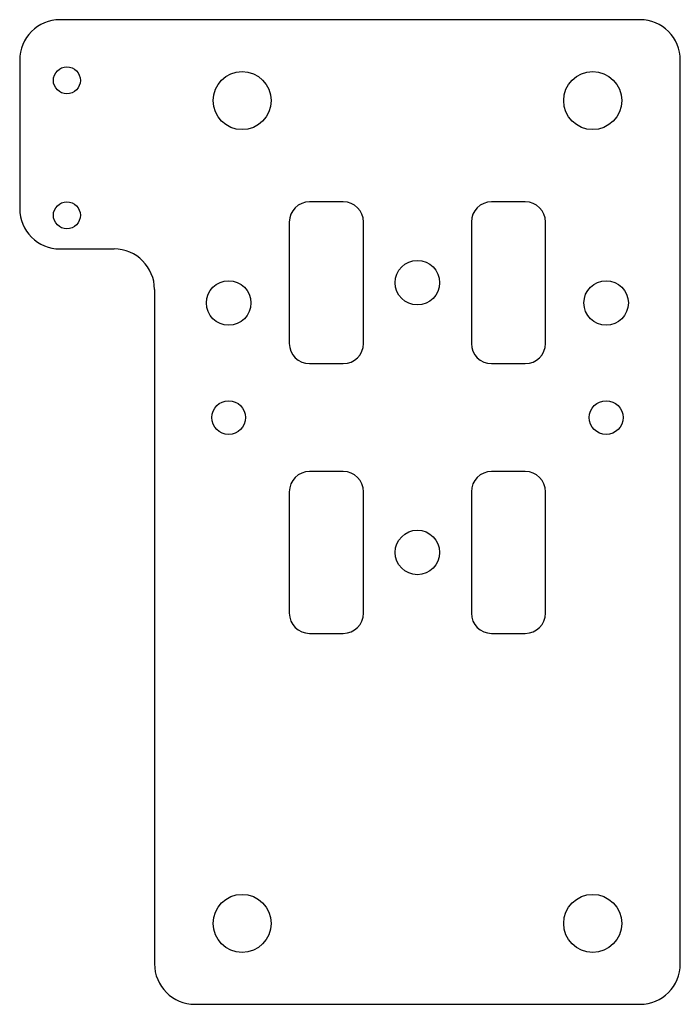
# Model space of a CAD drawing. Header units: millimetres. Extents: x -29.5 to 19.5, y -36.5 to 36.5.
import ezdxf

# ---------------------------------------------------------------- set-up
doc = ezdxf.new("R2010")
doc.units = ezdxf.units.MM

msp = doc.modelspace()

# ---------------------------------------------------------------- linework, layer by layer
at = {"color": 7, "linetype": 'Continuous', "lineweight": 25}
for p, q in [((16.5, 36.5), (-26.5, 36.5)), ((-29.5, 33.5), (-29.5, 22.5)), ((19.5, -33.5), (19.5, 33.5)), ((-5.5, 23), (-8, 23)), ((8, 23), (5.5, 23)), ((-9.5, 21.5), (-9.5, 12.5)), ((-4, 12.5), (-4, 21.5)), ((4, 21.5), (4, 12.5)), ((9.5, 12.5), (9.5, 21.5)), ((-26.5, 19.5), (-22.5, 19.5)), ((-19.5, 16.5), (-19.5, -33.5)), ((-8, 11), (-5.5, 11)), ((5.5, 11), (8, 11)), ((-5.5, 3), (-8, 3)), ((8, 3), (5.5, 3)), ((-9.5, 1.5), (-9.5, -7.5)), ((-4, -7.5), (-4, 1.5)), ((4, 1.5), (4, -7.5)), ((9.5, -7.5), (9.5, 1.5)), ((-8, -9), (-5.5, -9)), ((5.5, -9), (8, -9)), ((-16.5, -36.5), (16.5, -36.5))]:
    msp.add_line(p, q, dxfattribs=at)
for centre, radius in [((-26, 32), 1), ((-13, 30.5), 2.15), ((13, 30.5), 2.15), ((-26, 22), 1), ((0, 17), 1.65), ((-14, 15.5), 1.65), ((14, 15.5), 1.65), ((-14, 7), 1.25), ((14, 7), 1.25), ((0, -3), 1.65), ((-13, -30.5), 2.15), ((13, -30.5), 2.15)]:
    msp.add_circle(centre, radius, dxfattribs=at)
for centre, radius, start, end in [((-26.5, 33.5), 3, 90, 180), ((16.5, 33.5), 3, 0, 90), ((-8, 21.5), 1.5, 90, 180), ((-5.5, 21.5), 1.5, 0, 90), ((5.5, 21.5), 1.5, 90, 180), ((8, 21.5), 1.5, 0, 90), ((-26.5, 22.5), 3, 180, 270), ((-22.5, 16.5), 3, 0, 90), ((-8, 12.5), 1.5, 180, 270), ((-5.5, 12.5), 1.5, 270, 0), ((5.5, 12.5), 1.5, 180, 270), ((8, 12.5), 1.5, 270, 0), ((-8, 1.5), 1.5, 90, 180), ((-5.5, 1.5), 1.5, 0, 90), ((5.5, 1.5), 1.5, 90, 180), ((8, 1.5), 1.5, 0, 90), ((-8, -7.5), 1.5, 180, 270), ((-5.5, -7.5), 1.5, 270, 0), ((5.5, -7.5), 1.5, 180, 270), ((8, -7.5), 1.5, 270, 0), ((-16.5, -33.5), 3, 180, 270), ((16.5, -33.5), 3, 270, 0)]:
    msp.add_arc(centre, radius, start, end, dxfattribs=at)

doc.saveas('drawing.dxf')
